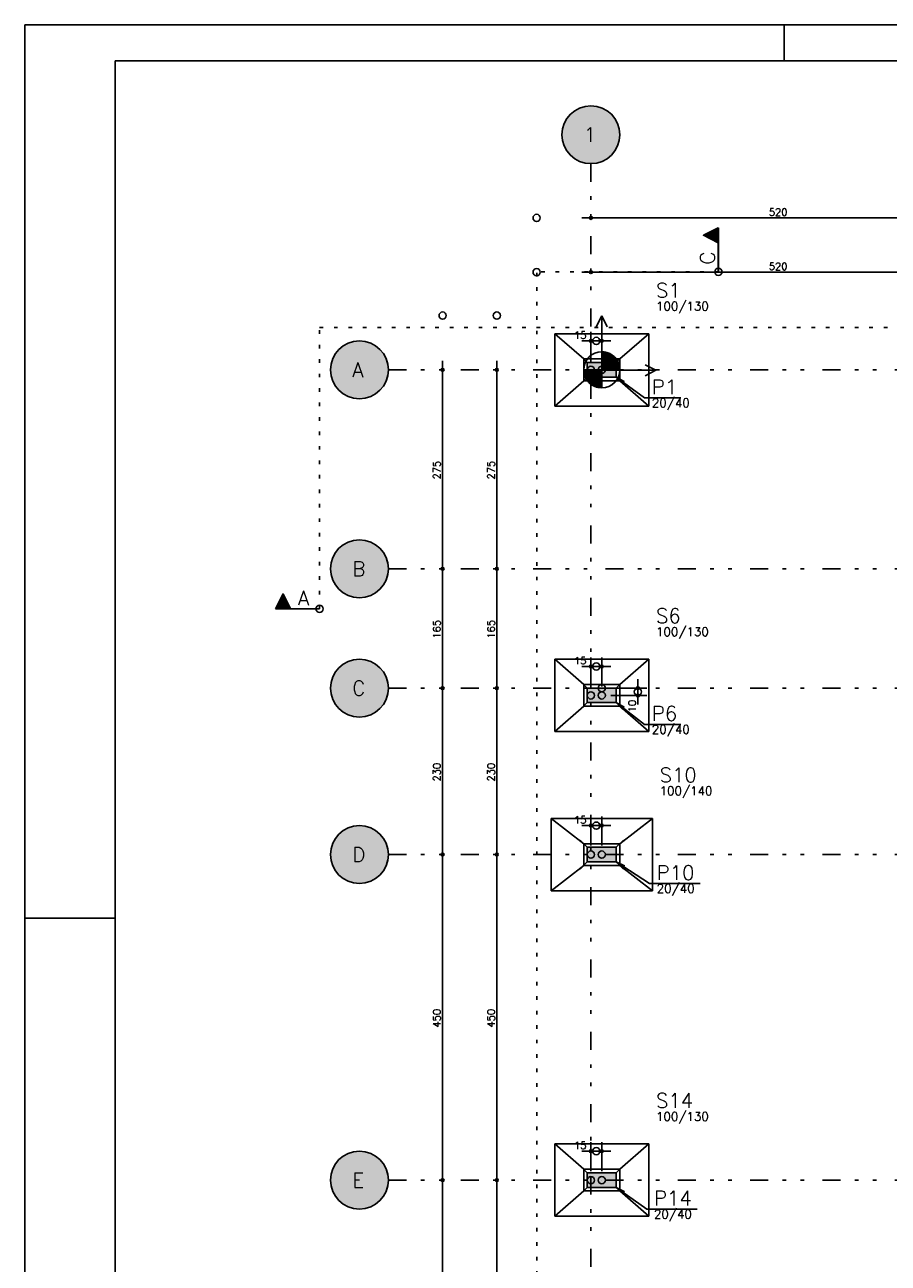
# Model space of a CAD drawing. Extents: x 0 to 119, y 0 to 84.
# Tile 3 of 11: x 0 to 24, y 50 to 84. Entities that reach past the tile are written whole.
import ezdxf

# ---------------------------------------------------------------- set-up
doc = ezdxf.new("R2010")
doc.units = 0
doc.linetypes.add('ESTILO_TQS_0002', pattern=[0.4, 0.1, -0.3])
doc.linetypes.add('ESTILO_TQS_0004', pattern=[2, 0.5, -0.4, 0.1, -0.4, 0.1, -0.5])
for name, color, linetype in [('1', 1, 'CONTINUOUS'), ('2', 2, 'CONTINUOUS'), ('3', 3, 'CONTINUOUS'), ('6', 6, 'CONTINUOUS'), ('8', 8, 'CONTINUOUS')]:
    doc.layers.add(name, color=color, linetype=linetype)
doc.styles.get("Standard").update_dxf_attribs({"font": 'ROMANS.SHX'})

msp = doc.modelspace()

# ---------------------------------------------------------------- linework, layer by layer
at = {"layer": '1', "linetype": 'CONTINUOUS'}
for p, q in [((0, 0), (0, 84.099998)), ((0, 84.099998), (118.900002, 84.099998)), ((21, 83.099998), (21, 84.099998)), ((15.40486, 78.76058), (26.30486, 78.76058)), ((15.65486, 78.76058), (15.65486, 78.76058)), ((15.40486, 77.26058), (26.30486, 77.26058)), ((15.65486, 77.26058), (15.65486, 77.26058)), ((15.95486, 76.049193), (15.80486, 75.749193)), ((15.95486, 74.549193), (15.95486, 76.049193)), ((15.95486, 76.049193), (16.10486, 75.749193)), ((16.20486, 75.36058), (15.40486, 75.36058)), ((16.20486, 75.36058), (15.40486, 75.36058)), ((15.65486, 74.81058), (15.65486, 75.61058)), ((15.65486, 74.81058), (15.65486, 75.61058)), ((15.95486, 74.81058), (15.95486, 75.61058)), ((15.95486, 74.81058), (15.95486, 75.61058)), ((15.95486, 75.06058), (15.95486, 74.06058)), ((15.95486, 75.036286), (16.108825, 75.036286)), ((15.95486, 75.004572), (16.184799, 75.004572)), ((11.55486, 74.81058), (11.55486, 68.81058)), ((13.05486, 74.81058), (13.05486, 68.81058)), ((15.55486, 74.76058), (15.35486, 74.96058)), ((15.95486, 74.972858), (16.23775, 74.972858)), ((15.95486, 74.941144), (16.279161, 74.941144)), ((15.95486, 74.909432), (16.313054, 74.909432)), ((15.95486, 74.877718), (16.341415, 74.877718)), ((15.95486, 74.846004), (16.365388, 74.846004)), ((15.95486, 74.81429), (16.385709, 74.81429)), ((15.95486, 74.782576), (16.402875, 74.782576)), ((15.95486, 74.750862), (16.417238, 74.750862)), ((15.95486, 74.719148), (16.42905, 74.719148)), ((15.95486, 74.687436), (16.438501, 74.687436)), ((15.95486, 74.655722), (16.445724, 74.655722)), ((16.35486, 74.76058), (16.55486, 74.96058)), ((17.45486, 74.549193), (17.15486, 74.699193)), ((11.55486, 74.56058), (11.55486, 74.56058)), ((13.05486, 74.56058), (13.05486, 74.56058)), ((15.55486, 74.36058), (15.35486, 74.16058)), ((15.954858, 74.528868), (15.454858, 74.528868)), ((15.45486, 74.56058), (16.45486, 74.56058)), ((15.954858, 74.497154), (15.458898, 74.497154)), ((15.954858, 74.46544), (15.463992, 74.46544)), ((15.954858, 74.433726), (15.471217, 74.433726)), ((15.954858, 74.402014), (15.480668, 74.402014)), ((15.954858, 74.370298), (15.492481, 74.370298)), ((15.954858, 74.338586), (15.506843, 74.338586)), ((15.954858, 74.306872), (15.524009, 74.306872)), ((15.65486, 74.56058), (15.65486, 74.56058)), ((15.65486, 74.56058), (15.65486, 74.56058)), ((15.95486, 74.624008), (16.45082, 74.624008)), ((15.95486, 74.592294), (16.45486, 74.592294)), ((15.95486, 74.56058), (15.95486, 74.56058)), ((15.95486, 74.56058), (15.95486, 74.56058)), ((15.95486, 74.56058), (15.95486, 74.56058)), ((15.95486, 74.56058), (15.95486, 74.56058)), ((15.95486, 74.549193), (17.45486, 74.549193)), ((16.35486, 74.36058), (16.55486, 74.16058)), ((17.45486, 74.549193), (17.15486, 74.399193)), ((15.954858, 74.275158), (15.54433, 74.275158)), ((15.954858, 74.243444), (15.568305, 74.243444)), ((15.954858, 74.211732), (15.596664, 74.211732)), ((15.954858, 74.180016), (15.630557, 74.180016)), ((15.954858, 74.148304), (15.671968, 74.148304)), ((15.954858, 74.11659), (15.72492, 74.11659)), ((15.954858, 74.084876), (15.800895, 74.084876)), ((11.55486, 69.31058), (11.55486, 65.51058)), ((13.05486, 69.31058), (13.05486, 65.51058)), ((11.55486, 69.06058), (11.55486, 69.06058)), ((11.55486, 69.06058), (11.55486, 69.06058)), ((13.05486, 69.06058), (13.05486, 69.06058)), ((13.05486, 69.06058), (13.05486, 69.06058)), ((15.65486, 65.81058), (15.65486, 66.61058)), ((15.65486, 65.81058), (15.65486, 66.61058)), ((15.95486, 65.81058), (15.95486, 66.61058)), ((15.95486, 65.81058), (15.95486, 66.61058)), ((16.20486, 66.36058), (15.40486, 66.36058)), ((16.20486, 66.36058), (15.40486, 66.36058)), ((11.55486, 66.01058), (11.55486, 60.91058)), ((11.55486, 65.76058), (11.55486, 65.76058)), ((11.55486, 65.76058), (11.55486, 65.76058)), ((13.05486, 66.01058), (13.05486, 60.91058)), ((13.05486, 65.76058), (13.05486, 65.76058)), ((13.05486, 65.76058), (13.05486, 65.76058)), ((15.55486, 65.76058), (15.35486, 65.96058)), ((15.95486, 65.76058), (15.95486, 65.76058)), ((15.95486, 65.76058), (15.95486, 65.76058)), ((16.20486, 65.76058), (17.20486, 65.76058)), ((16.20486, 65.76058), (17.20486, 65.76058)), ((16.35486, 65.76058), (16.55486, 65.96058)), ((16.95486, 65.31058), (16.95486, 66.01058)), ((16.95486, 65.31058), (16.95486, 66.01058)), ((15.65486, 65.56058), (15.65486, 65.56058)), ((15.65486, 65.56058), (15.65486, 65.56058)), ((15.95486, 65.56058), (15.95486, 65.56058)), ((15.95486, 65.56058), (15.95486, 65.56058)), ((15.95486, 65.56058), (15.95486, 65.56058)), ((15.95486, 65.56058), (15.95486, 65.56058)), ((15.95486, 65.56058), (15.95486, 65.56058)), ((15.95486, 65.56058), (15.95486, 65.56058)), ((16.20486, 65.56058), (17.20486, 65.56058)), ((16.20486, 65.56058), (17.20486, 65.56058)), ((15.55486, 65.36058), (15.35486, 65.16058)), ((16.35486, 65.36058), (16.55486, 65.16058)), ((15.65486, 61.41058), (15.65486, 62.21058)), ((15.65486, 61.41058), (15.65486, 62.21058)), ((15.95486, 61.41058), (15.95486, 62.21058)), ((15.95486, 61.41058), (15.95486, 62.21058)), ((16.20486, 61.96058), (15.40486, 61.96058)), ((16.20486, 61.96058), (15.40486, 61.96058)), ((11.55486, 61.41058), (11.55486, 51.91058)), ((13.05486, 61.41058), (13.05486, 51.91058)), ((15.55486, 61.36058), (15.35486, 61.56058)), ((16.35486, 61.36058), (16.55486, 61.56058)), ((11.55486, 61.16058), (11.55486, 61.16058)), ((11.55486, 61.16058), (11.55486, 61.16058)), ((13.05486, 61.16058), (13.05486, 61.16058)), ((13.05486, 61.16058), (13.05486, 61.16058)), ((15.55486, 60.96058), (15.35486, 60.76058)), ((15.65486, 61.16058), (15.65486, 61.16058)), ((15.65486, 61.16058), (15.65486, 61.16058)), ((15.95486, 61.16058), (15.95486, 61.16058)), ((15.95486, 61.16058), (15.95486, 61.16058)), ((15.95486, 61.16058), (15.95486, 61.16058)), ((15.95486, 61.16058), (15.95486, 61.16058)), ((16.35486, 60.96058), (16.55486, 60.76058)), ((0, 59.400002), (2.5, 59.400002)), ((15.65486, 52.41058), (15.65486, 53.21058)), ((15.65486, 52.41058), (15.65486, 53.21058)), ((15.95486, 52.41058), (15.95486, 53.21058)), ((15.95486, 52.41058), (15.95486, 53.21058)), ((16.20486, 52.96058), (15.40486, 52.96058)), ((16.20486, 52.96058), (15.40486, 52.96058)), ((11.55486, 52.41058), (11.55486, 45.61058)), ((13.05486, 52.41058), (13.05486, 45.61058)), ((15.55486, 52.36058), (15.35486, 52.56058)), ((16.35486, 52.36058), (16.55486, 52.56058)), ((11.55486, 52.16058), (11.55486, 52.16058)), ((11.55486, 52.16058), (11.55486, 52.16058)), ((13.05486, 52.16058), (13.05486, 52.16058)), ((13.05486, 52.16058), (13.05486, 52.16058)), ((15.65486, 52.16058), (15.65486, 52.16058)), ((15.65486, 52.16058), (15.65486, 52.16058)), ((15.95486, 52.16058), (15.95486, 52.16058)), ((15.95486, 52.16058), (15.95486, 52.16058)), ((15.95486, 52.16058), (15.95486, 52.16058)), ((15.95486, 52.16058), (15.95486, 52.16058)), ((15.55486, 51.96058), (15.35486, 51.76058)), ((16.35486, 51.96058), (16.55486, 51.76058))]:
    msp.add_line(p, q, dxfattribs=at)
at = {"layer": '1', "linetype": 'ESTILO_TQS_0004'}
for p, q in [((15.65486, 80.26058), (15.65486, 5.26058)), ((10.05486, 74.56058), (82.61486, 74.56058)), ((10.05486, 69.06058), (82.61486, 69.06058)), ((10.05486, 65.76058), (82.61486, 65.76058)), ((10.05486, 61.16058), (82.61486, 61.16058)), ((10.05486, 52.16058), (82.61486, 52.16058))]:
    msp.add_line(p, q, dxfattribs=at)
at = {"layer": '1', "linetype": 'CONTINUOUS'}
for points in [[(17.25486, 75.56058), (14.65486, 75.56058)], [(14.65486, 75.56058), (14.65486, 73.56058)], [(15.45486, 74.86058), (14.65486, 75.56058)], [(16.45486, 74.86058), (17.25486, 75.56058)], [(17.25486, 73.56058), (17.25486, 75.56058)], [(15.95486, 75.06058), (15.95486, 74.56058), (16.45486, 74.56058), (16.454713, 74.572722), (16.45269, 74.607109), (16.448313, 74.641231), (16.442088, 74.672871), (16.433626, 74.704744), (16.424318, 74.732652), (16.408758, 74.770287), (16.39612, 74.795717), (16.377086, 74.828396), (16.358877, 74.855148), (16.346359, 74.871592), (16.332515, 74.888264), (16.318366, 74.903893), (16.306512, 74.916025), (16.286042, 74.935171), (16.270949, 74.947992), (16.24709, 74.966291), (16.230267, 74.977894), (16.209989, 74.990591), (16.191662, 75.000949), (16.175979, 75.009029), (16.146431, 75.022425), (16.118643, 75.032994), (16.080878, 75.044439), (16.040043, 75.05327), (16.013095, 75.057177), (15.974132, 75.060208), (15.95486, 75.06058)], [(16.45486, 74.26058), (16.45486, 74.86058), (15.45486, 74.86058), (15.45486, 74.26058), (16.45486, 74.26058)], [(18.139586, 73.786738), (17.139586, 73.786738), (16.35486, 74.36058), (16.574195, 74.240613), (16.35486, 74.36058), (16.535672, 74.187933)], [(15.45486, 74.26058), (14.65486, 73.56058)], [(16.45486, 74.26058), (17.25486, 73.56058)], [(14.65486, 73.56058), (17.25486, 73.56058)], [(14.65486, 66.56058), (14.65486, 64.56058)], [(17.25486, 66.56058), (14.65486, 66.56058)], [(15.45486, 65.86058), (14.65486, 66.56058)], [(16.45486, 65.86058), (17.25486, 66.56058)], [(17.25486, 64.56058), (17.25486, 66.56058)], [(15.45486, 65.86058), (15.45486, 65.26058), (16.45486, 65.26058), (16.45486, 65.86058), (15.45486, 65.86058)], [(15.45486, 65.26058), (14.65486, 64.56058)], [(18.139586, 64.76058), (17.139586, 64.76058), (16.35486, 65.36058), (16.571581, 65.235953), (16.35486, 65.36058), (16.531941, 65.184108)], [(16.45486, 65.26058), (17.25486, 64.56058)], [(14.65486, 64.56058), (17.25486, 64.56058)], [(14.55486, 62.16058), (14.55486, 60.16058)], [(17.35486, 62.16058), (14.55486, 62.16058)], [(15.45486, 61.46058), (14.55486, 62.16058)], [(16.45486, 61.46058), (17.35486, 62.16058)], [(17.35486, 60.16058), (17.35486, 62.16058)], [(15.45486, 61.46058), (15.45486, 60.86058), (16.45486, 60.86058), (16.45486, 61.46058), (15.45486, 61.46058)], [(18.673994, 60.36058), (17.273994, 60.36058), (16.35486, 60.96058), (16.58025, 60.852417), (16.35486, 60.96058), (16.544575, 60.797767)], [(15.45486, 60.86058), (14.55486, 60.16058)], [(16.45486, 60.86058), (17.35486, 60.16058)], [(14.55486, 60.16058), (17.35486, 60.16058)], [(14.65486, 53.16058), (14.65486, 51.16058)], [(17.25486, 53.16058), (14.65486, 53.16058)], [(15.45486, 52.46058), (14.65486, 53.16058)], [(16.45486, 52.46058), (17.25486, 53.16058)], [(17.25486, 51.16058), (17.25486, 53.16058)], [(15.45486, 52.46058), (15.45486, 51.86058), (16.45486, 51.86058), (16.45486, 52.46058), (15.45486, 52.46058)], [(15.45486, 51.86058), (14.65486, 51.16058)], [(18.5974, 51.36058), (17.1974, 51.36058), (16.35486, 51.96058), (16.575687, 51.843382), (16.35486, 51.96058), (16.53783, 51.790221)], [(16.45486, 51.86058), (17.25486, 51.16058)], [(14.65486, 51.16058), (17.25486, 51.16058)]]:
    msp.add_lwpolyline(points, dxfattribs=at)
for centre, radius in [((14.15486, 78.76058), 0.1), ((15.65486, 78.76058), 0.04), ((15.65486, 78.76058), 0.02), ((14.15486, 77.26058), 0.1), ((15.65486, 77.26058), 0.04), ((15.65486, 77.26058), 0.02), ((19.179167, 77.271353), 0.1), ((11.55486, 76.06058), 0.1), ((13.05486, 76.06058), 0.1), ((15.65486, 75.36058), 0.04), ((15.65486, 75.36058), 0.04), ((15.65486, 75.36058), 0.02), ((15.65486, 75.36058), 0.02), ((15.80486, 75.36058), 0.1), ((15.80486, 75.36058), 0.1), ((15.95486, 75.36058), 0.04), ((15.95486, 75.36058), 0.04), ((15.95486, 75.36058), 0.02), ((15.95486, 75.36058), 0.02), ((15.95486, 74.56058), 0.5), ((15.65486, 74.56058), 0.1), ((15.65486, 74.56058), 0.1), ((15.95486, 74.56058), 0.1), ((15.95486, 74.56058), 0.1), ((11.55486, 74.56058), 0.04), ((11.55486, 74.56058), 0.02), ((13.05486, 74.56058), 0.04), ((13.05486, 74.56058), 0.02), ((11.55486, 69.06058), 0.04), ((11.55486, 69.06058), 0.04), ((11.55486, 69.06058), 0.02), ((11.55486, 69.06058), 0.02), ((13.05486, 69.06058), 0.04), ((13.05486, 69.06058), 0.04), ((13.05486, 69.06058), 0.02), ((13.05486, 69.06058), 0.02), ((8.152076, 67.954444), 0.1), ((15.80486, 66.36058), 0.1), ((15.80486, 66.36058), 0.1), ((15.65486, 66.36058), 0.04), ((15.65486, 66.36058), 0.04), ((15.65486, 66.36058), 0.02), ((15.65486, 66.36058), 0.02), ((15.95486, 66.36058), 0.04), ((15.95486, 66.36058), 0.04), ((15.95486, 66.36058), 0.02), ((15.95486, 66.36058), 0.02), ((11.55486, 65.76058), 0.04), ((11.55486, 65.76058), 0.04), ((11.55486, 65.76058), 0.02), ((11.55486, 65.76058), 0.02), ((13.05486, 65.76058), 0.04), ((13.05486, 65.76058), 0.04), ((13.05486, 65.76058), 0.02), ((13.05486, 65.76058), 0.02), ((15.95486, 65.76058), 0.1), ((15.95486, 65.76058), 0.1), ((16.95486, 65.66058), 0.1), ((16.95486, 65.66058), 0.1), ((16.95486, 65.76058), 0.04), ((16.95486, 65.76058), 0.04), ((16.95486, 65.76058), 0.02), ((16.95486, 65.76058), 0.02), ((15.65486, 65.56058), 0.1), ((15.65486, 65.56058), 0.1), ((15.95486, 65.56058), 0.1), ((15.95486, 65.56058), 0.1), ((15.95486, 65.56058), 0.1), ((15.95486, 65.56058), 0.1), ((16.95486, 65.56058), 0.04), ((16.95486, 65.56058), 0.04), ((16.95486, 65.56058), 0.02), ((16.95486, 65.56058), 0.02), ((15.65486, 61.96058), 0.04), ((15.65486, 61.96058), 0.04), ((15.65486, 61.96058), 0.02), ((15.65486, 61.96058), 0.02), ((15.80486, 61.96058), 0.1), ((15.80486, 61.96058), 0.1), ((15.95486, 61.96058), 0.04), ((15.95486, 61.96058), 0.04), ((15.95486, 61.96058), 0.02), ((15.95486, 61.96058), 0.02), ((11.55486, 61.16058), 0.04), ((11.55486, 61.16058), 0.04), ((11.55486, 61.16058), 0.02), ((11.55486, 61.16058), 0.02), ((13.05486, 61.16058), 0.04), ((13.05486, 61.16058), 0.04), ((13.05486, 61.16058), 0.02), ((13.05486, 61.16058), 0.02), ((15.65486, 61.16058), 0.1), ((15.65486, 61.16058), 0.1), ((15.95486, 61.16058), 0.1), ((15.95486, 61.16058), 0.1), ((15.65486, 52.96058), 0.04), ((15.65486, 52.96058), 0.04), ((15.65486, 52.96058), 0.02), ((15.65486, 52.96058), 0.02), ((15.80486, 52.96058), 0.1), ((15.80486, 52.96058), 0.1), ((15.95486, 52.96058), 0.04), ((15.95486, 52.96058), 0.04), ((15.95486, 52.96058), 0.02), ((15.95486, 52.96058), 0.02), ((11.55486, 52.16058), 0.04), ((11.55486, 52.16058), 0.04), ((11.55486, 52.16058), 0.02), ((11.55486, 52.16058), 0.02), ((13.05486, 52.16058), 0.04), ((13.05486, 52.16058), 0.04), ((13.05486, 52.16058), 0.02), ((13.05486, 52.16058), 0.02), ((15.65486, 52.16058), 0.1), ((15.65486, 52.16058), 0.1), ((15.95486, 52.16058), 0.1), ((15.95486, 52.16058), 0.1)]:
    msp.add_circle(centre, radius, dxfattribs=at)
for points in [[(16.45486, 81.06058), (15.492095, 81.843847), (15.386956, 81.814389)], [(16.45486, 81.06058), (15.600266, 81.858715), (15.492095, 81.843847)], [(16.45486, 81.06058), (15.709454, 81.858715), (15.600266, 81.858715)], [(16.45486, 81.06058), (15.817625, 81.843847), (15.709454, 81.858715)], [(16.45486, 81.06058), (15.922764, 81.814389), (15.817625, 81.843847)], [(16.45486, 81.06058), (15.034291, 81.56545), (14.971324, 81.476247)], [(16.45486, 81.06058), (15.108817, 81.645249), (15.034291, 81.56545)], [(16.45486, 81.06058), (15.193516, 81.714156), (15.108817, 81.645249)], [(16.45486, 81.06058), (15.286808, 81.770888), (15.193516, 81.714156)], [(16.45486, 81.06058), (15.386956, 81.814389), (15.286808, 81.770888)], [(16.45486, 81.06058), (16.022912, 81.770888), (15.922764, 81.814389)], [(16.45486, 81.06058), (16.116204, 81.714156), (16.022912, 81.770888)], [(16.45486, 81.06058), (16.200903, 81.645249), (16.116204, 81.714156)], [(16.45486, 81.06058), (16.275429, 81.56545), (16.200903, 81.645249)], [(16.45486, 81.06058), (16.338396, 81.476247), (16.275429, 81.56545)], [(16.45486, 81.06058), (14.862311, 81.169513), (14.85486, 81.06058)], [(16.45486, 81.06058), (14.884526, 81.276417), (14.862311, 81.169513)], [(16.45486, 81.06058), (14.921091, 81.379301), (14.884526, 81.276417)], [(16.45486, 81.06058), (14.971324, 81.476247), (14.921091, 81.379301)], [(16.45486, 81.06058), (16.388629, 81.379301), (16.338396, 81.476247)], [(16.45486, 81.06058), (16.425194, 81.276417), (16.388629, 81.379301)], [(16.45486, 81.06058), (16.447409, 81.169513), (16.425194, 81.276417)], [(16.45486, 81.06058), (14.85486, 81.06058), (14.862311, 80.951647)], [(16.45486, 81.06058), (14.862311, 80.951647), (14.884526, 80.844743)], [(16.45486, 81.06058), (14.884526, 80.844743), (14.921091, 80.741859)], [(16.45486, 81.06058), (14.921091, 80.741859), (14.971324, 80.644913)], [(16.45486, 81.06058), (14.971324, 80.644913), (15.034291, 80.55571)], [(16.45486, 81.06058), (15.034291, 80.55571), (15.108817, 80.475911)], [(16.45486, 81.06058), (15.108817, 80.475911), (15.193516, 80.407004)], [(16.45486, 81.06058), (15.193516, 80.407004), (15.286808, 80.350272)], [(16.45486, 81.06058), (15.286808, 80.350272), (15.386956, 80.306771)], [(16.45486, 81.06058), (15.386956, 80.306771), (15.492095, 80.277313)], [(16.45486, 81.06058), (15.492095, 80.277313), (15.600266, 80.262445)], [(16.45486, 81.06058), (15.600266, 80.262445), (15.709454, 80.262445)], [(16.45486, 81.06058), (15.709454, 80.262445), (15.817625, 80.277313)], [(16.45486, 81.06058), (15.817625, 80.277313), (15.922764, 80.306771)], [(16.45486, 81.06058), (15.922764, 80.306771), (16.022912, 80.350272)], [(16.45486, 81.06058), (16.022912, 80.350272), (16.116204, 80.407004)], [(16.45486, 81.06058), (16.116204, 80.407004), (16.200903, 80.475911)], [(16.45486, 81.06058), (16.200903, 80.475911), (16.275429, 80.55571)], [(16.45486, 81.06058), (16.275429, 80.55571), (16.338396, 80.644913)], [(16.45486, 81.06058), (16.338396, 80.644913), (16.388629, 80.741859)], [(16.45486, 81.06058), (16.388629, 80.741859), (16.425194, 80.844743)], [(16.45486, 81.06058), (16.425194, 80.844743), (16.447409, 80.951647)], [(16.45486, 81.06058), (16.447409, 80.951647), (16.45486, 81.06058)], [(10.05486, 74.56058), (9.092095, 75.343847), (8.986956, 75.314389)], [(10.05486, 74.56058), (9.200266, 75.358715), (9.092095, 75.343847)], [(10.05486, 74.56058), (9.309454, 75.358715), (9.200266, 75.358715)], [(10.05486, 74.56058), (9.417625, 75.343847), (9.309454, 75.358715)], [(10.05486, 74.56058), (9.522764, 75.314389), (9.417625, 75.343847)], [(10.05486, 74.56058), (8.634291, 75.06545), (8.571324, 74.976247)], [(10.05486, 74.56058), (8.708817, 75.145249), (8.634291, 75.06545)], [(10.05486, 74.56058), (8.793516, 75.214156), (8.708817, 75.145249)], [(10.05486, 74.56058), (8.886808, 75.270888), (8.793516, 75.214156)], [(10.05486, 74.56058), (8.986956, 75.314389), (8.886808, 75.270888)], [(10.05486, 74.56058), (9.622912, 75.270888), (9.522764, 75.314389)], [(10.05486, 74.56058), (9.716204, 75.214156), (9.622912, 75.270888)], [(10.05486, 74.56058), (9.800903, 75.145249), (9.716204, 75.214156)], [(10.05486, 74.56058), (9.875429, 75.06545), (9.800903, 75.145249)], [(10.05486, 74.56058), (9.938396, 74.976247), (9.875429, 75.06545)], [(10.05486, 74.56058), (8.462311, 74.669513), (8.45486, 74.56058)], [(10.05486, 74.56058), (8.484526, 74.776417), (8.462311, 74.669513)], [(10.05486, 74.56058), (8.521091, 74.879301), (8.484526, 74.776417)], [(10.05486, 74.56058), (8.571324, 74.976247), (8.521091, 74.879301)], [(10.05486, 74.56058), (9.988629, 74.879301), (9.938396, 74.976247)], [(10.05486, 74.56058), (10.025194, 74.776417), (9.988629, 74.879301)], [(10.05486, 74.56058), (10.047409, 74.669513), (10.025194, 74.776417)], [(16.35486, 74.36058), (16.35486, 74.76058), (15.55486, 74.76058)], [(16.35486, 74.36058), (15.55486, 74.76058), (15.55486, 74.36058)], [(10.05486, 74.56058), (8.45486, 74.56058), (8.462311, 74.451647)], [(10.05486, 74.56058), (8.462311, 74.451647), (8.484526, 74.344743)], [(10.05486, 74.56058), (8.484526, 74.344743), (8.521091, 74.241859)], [(10.05486, 74.56058), (8.521091, 74.241859), (8.571324, 74.144913)], [(10.05486, 74.56058), (8.571324, 74.144913), (8.634291, 74.05571)], [(10.05486, 74.56058), (8.634291, 74.05571), (8.708817, 73.975911)], [(10.05486, 74.56058), (8.708817, 73.975911), (8.793516, 73.907004)], [(10.05486, 74.56058), (8.793516, 73.907004), (8.886808, 73.850272)], [(10.05486, 74.56058), (8.886808, 73.850272), (8.986956, 73.806771)], [(10.05486, 74.56058), (8.986956, 73.806771), (9.092095, 73.777313)], [(10.05486, 74.56058), (9.092095, 73.777313), (9.200266, 73.762445)], [(10.05486, 74.56058), (9.200266, 73.762445), (9.309454, 73.762445)], [(10.05486, 74.56058), (9.309454, 73.762445), (9.417625, 73.777313)], [(10.05486, 74.56058), (9.417625, 73.777313), (9.522764, 73.806771)], [(10.05486, 74.56058), (9.522764, 73.806771), (9.622912, 73.850272)], [(10.05486, 74.56058), (9.622912, 73.850272), (9.716204, 73.907004)], [(10.05486, 74.56058), (9.716204, 73.907004), (9.800903, 73.975911)], [(10.05486, 74.56058), (9.800903, 73.975911), (9.875429, 74.05571)], [(10.05486, 74.56058), (9.875429, 74.05571), (9.938396, 74.144913)], [(10.05486, 74.56058), (9.938396, 74.144913), (9.988629, 74.241859)], [(10.05486, 74.56058), (9.988629, 74.241859), (10.025194, 74.344743)], [(10.05486, 74.56058), (10.025194, 74.344743), (10.047409, 74.451647)], [(10.05486, 74.56058), (10.047409, 74.451647), (10.05486, 74.56058)], [(16.35486, 74.36058), (15.55486, 74.36058), (16.35486, 74.36058)], [(10.05486, 69.06058), (9.092095, 69.843847), (8.986956, 69.814389)], [(10.05486, 69.06058), (9.200266, 69.858715), (9.092095, 69.843847)], [(10.05486, 69.06058), (9.309454, 69.858715), (9.200266, 69.858715)], [(10.05486, 69.06058), (9.417625, 69.843847), (9.309454, 69.858715)], [(10.05486, 69.06058), (9.522764, 69.814389), (9.417625, 69.843847)], [(10.05486, 69.06058), (8.634291, 69.56545), (8.571324, 69.476247)], [(10.05486, 69.06058), (8.708817, 69.645249), (8.634291, 69.56545)], [(10.05486, 69.06058), (8.793516, 69.714156), (8.708817, 69.645249)], [(10.05486, 69.06058), (8.886808, 69.770888), (8.793516, 69.714156)], [(10.05486, 69.06058), (8.986956, 69.814389), (8.886808, 69.770888)], [(10.05486, 69.06058), (9.622912, 69.770888), (9.522764, 69.814389)], [(10.05486, 69.06058), (9.716204, 69.714156), (9.622912, 69.770888)], [(10.05486, 69.06058), (9.800903, 69.645249), (9.716204, 69.714156)], [(10.05486, 69.06058), (9.875429, 69.56545), (9.800903, 69.645249)], [(10.05486, 69.06058), (9.938396, 69.476247), (9.875429, 69.56545)], [(10.05486, 69.06058), (8.462311, 69.169513), (8.45486, 69.06058)], [(10.05486, 69.06058), (8.484526, 69.276417), (8.462311, 69.169513)], [(10.05486, 69.06058), (8.521091, 69.379301), (8.484526, 69.276417)], [(10.05486, 69.06058), (8.571324, 69.476247), (8.521091, 69.379301)], [(10.05486, 69.06058), (9.988629, 69.379301), (9.938396, 69.476247)], [(10.05486, 69.06058), (10.025194, 69.276417), (9.988629, 69.379301)], [(10.05486, 69.06058), (10.047409, 69.169513), (10.025194, 69.276417)], [(10.05486, 69.06058), (8.45486, 69.06058), (8.462311, 68.951647)], [(10.05486, 69.06058), (8.462311, 68.951647), (8.484526, 68.844743)], [(10.05486, 69.06058), (8.484526, 68.844743), (8.521091, 68.741859)], [(10.05486, 69.06058), (8.521091, 68.741859), (8.571324, 68.644913)], [(10.05486, 69.06058), (8.571324, 68.644913), (8.634291, 68.55571)], [(10.05486, 69.06058), (8.634291, 68.55571), (8.708817, 68.475911)], [(10.05486, 69.06058), (8.708817, 68.475911), (8.793516, 68.407004)], [(10.05486, 69.06058), (8.793516, 68.407004), (8.886808, 68.350272)], [(10.05486, 69.06058), (8.886808, 68.350272), (8.986956, 68.306771)], [(10.05486, 69.06058), (8.986956, 68.306771), (9.092095, 68.277313)], [(10.05486, 69.06058), (9.092095, 68.277313), (9.200266, 68.262445)], [(10.05486, 69.06058), (9.200266, 68.262445), (9.309454, 68.262445)], [(10.05486, 69.06058), (9.309454, 68.262445), (9.417625, 68.277313)], [(10.05486, 69.06058), (9.417625, 68.277313), (9.522764, 68.306771)], [(10.05486, 69.06058), (9.522764, 68.306771), (9.622912, 68.350272)], [(10.05486, 69.06058), (9.622912, 68.350272), (9.716204, 68.407004)], [(10.05486, 69.06058), (9.716204, 68.407004), (9.800903, 68.475911)], [(10.05486, 69.06058), (9.800903, 68.475911), (9.875429, 68.55571)], [(10.05486, 69.06058), (9.875429, 68.55571), (9.938396, 68.644913)], [(10.05486, 69.06058), (9.938396, 68.644913), (9.988629, 68.741859)], [(10.05486, 69.06058), (9.988629, 68.741859), (10.025194, 68.844743)], [(10.05486, 69.06058), (10.025194, 68.844743), (10.047409, 68.951647)], [(10.05486, 69.06058), (10.047409, 68.951647), (10.05486, 69.06058)], [(10.05486, 65.76058), (8.886808, 66.470888), (8.793516, 66.414156)], [(10.05486, 65.76058), (8.986956, 66.514389), (8.886808, 66.470888)], [(10.05486, 65.76058), (9.092095, 66.543847), (8.986956, 66.514389)], [(10.05486, 65.76058), (9.200266, 66.558715), (9.092095, 66.543847)], [(10.05486, 65.76058), (9.309454, 66.558715), (9.200266, 66.558715)], [(10.05486, 65.76058), (9.417625, 66.543847), (9.309454, 66.558715)], [(10.05486, 65.76058), (9.522764, 66.514389), (9.417625, 66.543847)], [(10.05486, 65.76058), (9.622912, 66.470888), (9.522764, 66.514389)], [(10.05486, 65.76058), (9.716204, 66.414156), (9.622912, 66.470888)], [(10.05486, 65.76058), (8.521091, 66.079301), (8.484526, 65.976417)], [(10.05486, 65.76058), (8.571324, 66.176247), (8.521091, 66.079301)], [(10.05486, 65.76058), (8.634291, 66.26545), (8.571324, 66.176247)], [(10.05486, 65.76058), (8.708817, 66.345249), (8.634291, 66.26545)], [(10.05486, 65.76058), (8.793516, 66.414156), (8.708817, 66.345249)], [(10.05486, 65.76058), (9.800903, 66.345249), (9.716204, 66.414156)], [(10.05486, 65.76058), (9.875429, 66.26545), (9.800903, 66.345249)], [(10.05486, 65.76058), (9.938396, 66.176247), (9.875429, 66.26545)], [(10.05486, 65.76058), (9.988629, 66.079301), (9.938396, 66.176247)], [(10.05486, 65.76058), (10.025194, 65.976417), (9.988629, 66.079301)], [(10.05486, 65.76058), (8.462311, 65.869513), (8.45486, 65.76058)], [(10.05486, 65.76058), (8.45486, 65.76058), (8.462311, 65.651647)], [(10.05486, 65.76058), (8.484526, 65.976417), (8.462311, 65.869513)], [(10.05486, 65.76058), (8.462311, 65.651647), (8.484526, 65.544743)], [(10.05486, 65.76058), (8.484526, 65.544743), (8.521091, 65.441859)], [(10.05486, 65.76058), (8.521091, 65.441859), (8.571324, 65.344913)], [(10.05486, 65.76058), (8.571324, 65.344913), (8.634291, 65.25571)], [(10.05486, 65.76058), (8.634291, 65.25571), (8.708817, 65.175911)], [(10.05486, 65.76058), (8.708817, 65.175911), (8.793516, 65.107004)], [(10.05486, 65.76058), (8.793516, 65.107004), (8.886808, 65.050272)], [(10.05486, 65.76058), (8.886808, 65.050272), (8.986956, 65.006771)], [(10.05486, 65.76058), (8.986956, 65.006771), (9.092095, 64.977313)], [(10.05486, 65.76058), (9.092095, 64.977313), (9.200266, 64.962445)], [(10.05486, 65.76058), (9.200266, 64.962445), (9.309454, 64.962445)], [(10.05486, 65.76058), (9.309454, 64.962445), (9.417625, 64.977313)], [(10.05486, 65.76058), (9.417625, 64.977313), (9.522764, 65.006771)], [(10.05486, 65.76058), (9.522764, 65.006771), (9.622912, 65.050272)], [(10.05486, 65.76058), (9.622912, 65.050272), (9.716204, 65.107004)], [(10.05486, 65.76058), (9.716204, 65.107004), (9.800903, 65.175911)], [(10.05486, 65.76058), (9.800903, 65.175911), (9.875429, 65.25571)], [(10.05486, 65.76058), (9.875429, 65.25571), (9.938396, 65.344913)], [(10.05486, 65.76058), (9.938396, 65.344913), (9.988629, 65.441859)], [(10.05486, 65.76058), (9.988629, 65.441859), (10.025194, 65.544743)], [(10.05486, 65.76058), (10.047409, 65.869513), (10.025194, 65.976417)], [(10.05486, 65.76058), (10.025194, 65.544743), (10.047409, 65.651647)], [(10.05486, 65.76058), (10.047409, 65.651647), (10.05486, 65.76058)], [(15.55486, 65.76058), (15.55486, 65.36058), (16.35486, 65.36058)], [(15.55486, 65.76058), (16.35486, 65.36058), (16.35486, 65.76058)], [(15.55486, 65.76058), (16.35486, 65.76058), (15.55486, 65.76058)], [(10.05486, 61.16058), (8.634291, 61.66545), (8.571324, 61.576247)], [(10.05486, 61.16058), (8.708817, 61.745249), (8.634291, 61.66545)], [(10.05486, 61.16058), (8.793516, 61.814156), (8.708817, 61.745249)], [(10.05486, 61.16058), (8.886808, 61.870888), (8.793516, 61.814156)], [(10.05486, 61.16058), (8.986956, 61.914389), (8.886808, 61.870888)], [(10.05486, 61.16058), (9.092095, 61.943847), (8.986956, 61.914389)], [(10.05486, 61.16058), (9.200266, 61.958715), (9.092095, 61.943847)], [(10.05486, 61.16058), (9.309454, 61.958715), (9.200266, 61.958715)], [(10.05486, 61.16058), (9.417625, 61.943847), (9.309454, 61.958715)], [(10.05486, 61.16058), (9.522764, 61.914389), (9.417625, 61.943847)], [(10.05486, 61.16058), (9.622912, 61.870888), (9.522764, 61.914389)], [(10.05486, 61.16058), (9.716204, 61.814156), (9.622912, 61.870888)], [(10.05486, 61.16058), (9.800903, 61.745249), (9.716204, 61.814156)], [(10.05486, 61.16058), (9.875429, 61.66545), (9.800903, 61.745249)], [(10.05486, 61.16058), (9.938396, 61.576247), (9.875429, 61.66545)], [(10.05486, 61.16058), (8.484526, 61.376417), (8.462311, 61.269513)], [(10.05486, 61.16058), (8.521091, 61.479301), (8.484526, 61.376417)], [(10.05486, 61.16058), (8.571324, 61.576247), (8.521091, 61.479301)], [(10.05486, 61.16058), (9.988629, 61.479301), (9.938396, 61.576247)], [(10.05486, 61.16058), (10.025194, 61.376417), (9.988629, 61.479301)], [(10.05486, 61.16058), (10.047409, 61.269513), (10.025194, 61.376417)], [(15.55486, 61.36058), (15.55486, 60.96058), (16.35486, 60.96058)], [(15.55486, 61.36058), (16.35486, 60.96058), (16.35486, 61.36058)], [(15.55486, 61.36058), (16.35486, 61.36058), (15.55486, 61.36058)], [(10.05486, 61.16058), (8.462311, 61.269513), (8.45486, 61.16058)], [(10.05486, 61.16058), (8.45486, 61.16058), (8.462311, 61.051647)], [(10.05486, 61.16058), (8.462311, 61.051647), (8.484526, 60.944743)], [(10.05486, 61.16058), (8.484526, 60.944743), (8.521091, 60.841859)], [(10.05486, 61.16058), (8.521091, 60.841859), (8.571324, 60.744913)], [(10.05486, 61.16058), (8.571324, 60.744913), (8.634291, 60.65571)], [(10.05486, 61.16058), (8.634291, 60.65571), (8.708817, 60.575911)], [(10.05486, 61.16058), (8.708817, 60.575911), (8.793516, 60.507004)], [(10.05486, 61.16058), (8.793516, 60.507004), (8.886808, 60.450272)], [(10.05486, 61.16058), (8.886808, 60.450272), (8.986956, 60.406771)], [(10.05486, 61.16058), (8.986956, 60.406771), (9.092095, 60.377313)], [(10.05486, 61.16058), (9.092095, 60.377313), (9.200266, 60.362445)], [(10.05486, 61.16058), (9.200266, 60.362445), (9.309454, 60.362445)], [(10.05486, 61.16058), (9.309454, 60.362445), (9.417625, 60.377313)], [(10.05486, 61.16058), (9.417625, 60.377313), (9.522764, 60.406771)], [(10.05486, 61.16058), (9.522764, 60.406771), (9.622912, 60.450272)], [(10.05486, 61.16058), (9.622912, 60.450272), (9.716204, 60.507004)], [(10.05486, 61.16058), (9.716204, 60.507004), (9.800903, 60.575911)], [(10.05486, 61.16058), (9.800903, 60.575911), (9.875429, 60.65571)], [(10.05486, 61.16058), (9.875429, 60.65571), (9.938396, 60.744913)], [(10.05486, 61.16058), (9.938396, 60.744913), (9.988629, 60.841859)], [(10.05486, 61.16058), (9.988629, 60.841859), (10.025194, 60.944743)], [(10.05486, 61.16058), (10.025194, 60.944743), (10.047409, 61.051647)], [(10.05486, 61.16058), (10.047409, 61.051647), (10.05486, 61.16058)], [(10.05486, 52.16058), (8.708817, 52.745249), (8.634291, 52.66545)], [(10.05486, 52.16058), (8.793516, 52.814156), (8.708817, 52.745249)], [(10.05486, 52.16058), (8.886808, 52.870888), (8.793516, 52.814156)], [(10.05486, 52.16058), (8.986956, 52.914389), (8.886808, 52.870888)], [(10.05486, 52.16058), (9.092095, 52.943847), (8.986956, 52.914389)], [(10.05486, 52.16058), (9.200266, 52.958715), (9.092095, 52.943847)], [(10.05486, 52.16058), (9.309454, 52.958715), (9.200266, 52.958715)], [(10.05486, 52.16058), (9.417625, 52.943847), (9.309454, 52.958715)], [(10.05486, 52.16058), (9.522764, 52.914389), (9.417625, 52.943847)], [(10.05486, 52.16058), (9.622912, 52.870888), (9.522764, 52.914389)], [(10.05486, 52.16058), (9.716204, 52.814156), (9.622912, 52.870888)], [(10.05486, 52.16058), (9.800903, 52.745249), (9.716204, 52.814156)], [(10.05486, 52.16058), (9.875429, 52.66545), (9.800903, 52.745249)], [(10.05486, 52.16058), (8.521091, 52.479301), (8.484526, 52.376417)], [(10.05486, 52.16058), (8.571324, 52.576247), (8.521091, 52.479301)], [(10.05486, 52.16058), (8.634291, 52.66545), (8.571324, 52.576247)], [(10.05486, 52.16058), (9.938396, 52.576247), (9.875429, 52.66545)], [(10.05486, 52.16058), (9.988629, 52.479301), (9.938396, 52.576247)], [(10.05486, 52.16058), (10.025194, 52.376417), (9.988629, 52.479301)], [(10.05486, 52.16058), (8.462311, 52.269513), (8.45486, 52.16058)], [(10.05486, 52.16058), (8.45486, 52.16058), (8.462311, 52.051647)], [(10.05486, 52.16058), (8.484526, 52.376417), (8.462311, 52.269513)], [(10.05486, 52.16058), (8.462311, 52.051647), (8.484526, 51.944743)], [(10.05486, 52.16058), (8.484526, 51.944743), (8.521091, 51.841859)], [(10.05486, 52.16058), (8.521091, 51.841859), (8.571324, 51.744913)], [(10.05486, 52.16058), (8.571324, 51.744913), (8.634291, 51.65571)], [(10.05486, 52.16058), (8.634291, 51.65571), (8.708817, 51.575911)], [(10.05486, 52.16058), (8.708817, 51.575911), (8.793516, 51.507004)], [(10.05486, 52.16058), (8.793516, 51.507004), (8.886808, 51.450272)], [(10.05486, 52.16058), (8.886808, 51.450272), (8.986956, 51.406771)], [(10.05486, 52.16058), (8.986956, 51.406771), (9.092095, 51.377313)], [(10.05486, 52.16058), (9.092095, 51.377313), (9.200266, 51.362445)], [(10.05486, 52.16058), (9.200266, 51.362445), (9.309454, 51.362445)], [(10.05486, 52.16058), (9.309454, 51.362445), (9.417625, 51.377313)], [(10.05486, 52.16058), (9.417625, 51.377313), (9.522764, 51.406771)], [(10.05486, 52.16058), (9.522764, 51.406771), (9.622912, 51.450272)], [(10.05486, 52.16058), (9.622912, 51.450272), (9.716204, 51.507004)], [(10.05486, 52.16058), (9.716204, 51.507004), (9.800903, 51.575911)], [(10.05486, 52.16058), (9.800903, 51.575911), (9.875429, 51.65571)], [(10.05486, 52.16058), (9.875429, 51.65571), (9.938396, 51.744913)], [(10.05486, 52.16058), (9.938396, 51.744913), (9.988629, 51.841859)], [(10.05486, 52.16058), (9.988629, 51.841859), (10.025194, 51.944743)], [(10.05486, 52.16058), (10.047409, 52.269513), (10.025194, 52.376417)], [(10.05486, 52.16058), (10.025194, 51.944743), (10.047409, 52.051647)], [(10.05486, 52.16058), (10.047409, 52.051647), (10.05486, 52.16058)], [(15.55486, 52.36058), (15.55486, 51.96058), (16.35486, 51.96058)], [(15.55486, 52.36058), (16.35486, 51.96058), (16.35486, 52.36058)], [(15.55486, 52.36058), (16.35486, 52.36058), (15.55486, 52.36058)]]:
    msp.add_solid(points, dxfattribs=at)
at = {"layer": '2', "linetype": 'CONTINUOUS'}
for centre in [(15.65486, 81.06058), (9.25486, 74.56058), (9.25486, 69.06058), (9.25486, 65.76058), (9.25486, 61.16058), (9.25486, 52.16058)]:
    msp.add_circle(centre, 0.8, dxfattribs=at)
at = {"layer": '3', "linetype": 'CONTINUOUS'}
for p, q in [((19.179167, 78.487308), (18.764335, 78.279892)), ((19.177429, 78.484487), (18.768237, 78.279892)), ((19.019616, 78.405578), (19.019616, 78.154204)), ((19.051527, 78.421535), (19.051527, 78.138248)), ((19.083437, 78.43749), (19.083437, 78.122293)), ((19.115347, 78.453445), (19.115347, 78.106337)), ((19.147257, 78.469401), (19.147257, 78.090382)), ((19.177428, 78.484487), (19.177428, 77.271353)), ((19.179167, 77.271353), (19.179167, 78.487308)), ((18.764335, 78.279892), (19.177429, 78.073345)), ((18.768238, 78.279892), (19.177428, 78.075296)), ((18.796245, 78.293896), (18.796245, 78.265888)), ((18.828155, 78.30985), (18.828155, 78.249934)), ((18.860066, 78.325806), (18.860066, 78.233979)), ((18.891976, 78.34176), (18.891976, 78.218024)), ((18.923886, 78.357714), (18.923886, 78.202069)), ((18.955985, 78.373764), (18.955798, 78.186113)), ((18.987706, 78.389623), (18.987706, 78.170159)), ((6.936121, 67.954444), (7.143537, 68.369276)), ((6.938942, 67.956182), (7.143537, 68.365374)), ((7.033806, 68.145905), (7.25327, 68.145905)), ((7.049665, 68.177626), (7.237316, 68.177813)), ((7.065715, 68.209725), (7.22136, 68.209725)), ((7.081669, 68.241635), (7.205405, 68.241635)), ((7.097624, 68.273545), (7.189451, 68.273545)), ((7.113579, 68.305456), (7.173495, 68.305456)), ((7.129534, 68.337366), (7.157541, 68.337366)), ((7.143537, 68.369276), (7.350084, 67.956182)), ((7.143537, 68.365373), (7.348133, 67.956183)), ((8.152076, 67.954444), (6.936121, 67.954444)), ((6.938942, 67.956183), (8.152076, 67.956183)), ((6.954029, 67.986354), (7.333047, 67.986354)), ((6.969985, 68.018264), (7.317092, 68.018264)), ((6.98594, 68.050174), (7.301137, 68.050174)), ((7.001895, 68.082084), (7.285181, 68.082084)), ((7.017851, 68.113995), (7.269225, 68.113995))]:
    msp.add_line(p, q, dxfattribs=at)
at = {"layer": '3', "linetype": 'ESTILO_TQS_0002'}
for p, q in [((14.156009, 20.342234), (14.156009, 77.271353)), ((19.179167, 77.271353), (14.156009, 77.271353)), ((8.152076, 75.731115), (47.492882, 75.731115)), ((8.152076, 67.954444), (8.152076, 75.731115))]:
    msp.add_line(p, q, dxfattribs=at)
at = {"layer": '3', "linetype": 'CONTINUOUS'}
for points in [[(19.177428, 78.484487), (18.768238, 78.279892), (19.177428, 78.075296), (19.177428, 78.484487)], [(6.938943, 67.956183), (7.143537, 68.365373), (7.348133, 67.956183), (6.938943, 67.956183)]]:
    msp.add_lwpolyline(points, dxfattribs=at)
at = {"layer": '6', "linetype": 'CONTINUOUS'}
for points in [[(16.35486, 74.36058), (16.35486, 74.76058), (15.55486, 74.76058), (15.55486, 74.36058), (16.35486, 74.36058)], [(15.55486, 65.76058), (15.55486, 65.36058), (16.35486, 65.36058), (16.35486, 65.76058), (15.55486, 65.76058)], [(15.55486, 61.36058), (15.55486, 60.96058), (16.35486, 60.96058), (16.35486, 61.36058), (15.55486, 61.36058)], [(15.55486, 52.36058), (15.55486, 51.96058), (16.35486, 51.96058), (16.35486, 52.36058), (15.55486, 52.36058)]]:
    msp.add_lwpolyline(points, dxfattribs=at)
at = {"layer": '8', "linetype": 'CONTINUOUS'}
for q in [(117.900002, 83.099998), (2.5, 1)]:
    msp.add_line((2.5, 83.099998), q, dxfattribs=at)

# ---------------------------------------------------------------- texts
at = {"layer": '1', "linetype": 'CONTINUOUS'}
for s, p in [('520', (20.57486, 78.82058)), ('520', (20.57486, 77.32058)), ('15', (15.188193, 75.42058)), ('15', (15.188193, 75.42058)), ('15', (15.188193, 66.42058)), ('15', (15.188193, 66.42058)), ('15', (15.188193, 62.02058)), ('15', (15.188193, 62.02058)), ('15', (15.188193, 53.02058)), ('15', (15.188193, 53.02058))]:
    msp.add_text(s, height=0.2, dxfattribs=at).set_placement(p)
for s, p in [('275', (11.49486, 71.53058)), ('275', (12.99486, 71.53058)), ('165', (11.49486, 67.13058)), ('165', (12.99486, 67.13058)), ('10', (16.89486, 65.093913)), ('10', (16.89486, 65.093913)), ('230', (11.49486, 63.18058)), ('230', (12.99486, 63.18058)), ('450', (11.49486, 56.38058)), ('450', (12.99486, 56.38058))]:
    msp.add_text(s, height=0.2, rotation=90, dxfattribs=at).set_placement(p)
at = {"layer": '3', "linetype": 'CONTINUOUS'}
msp.add_text('C', height=0.4, rotation=90, dxfattribs=at).set_placement((19.079167, 77.471353))
for s, height, p in [('100/130', 0.24, (17.45486, 76.20058)), ('20/40', 0.24, (17.339586, 73.526738)), ('A', 0.4, (7.552076, 68.054444)), ('100/130', 0.24, (17.45486, 67.20058)), ('20/40', 0.24, (17.339586, 64.50058)), ('100/140', 0.24, (17.55486, 62.80058)), ('20/40', 0.24, (17.473994, 60.10058)), ('100/130', 0.24, (17.45486, 53.80058)), ('20/40', 0.24, (17.3974, 51.10058))]:
    msp.add_text(s, height=height, dxfattribs=at).set_placement(p)
at = {"layer": '6', "linetype": 'CONTINUOUS'}
for s, p in [('1', (15.45486, 80.86058)), ('S1', (17.45486, 76.56058)), ('A', (9.05486, 74.36058)), ('P1', (17.339586, 73.886738)), ('B', (9.05486, 68.86058)), ('S6', (17.45486, 67.56058)), ('C', (9.05486, 65.56058)), ('P6', (17.339586, 64.86058)), ('S10', (17.55486, 63.16058)), ('D', (9.05486, 60.96058)), ('P10', (17.473994, 60.46058)), ('S14', (17.45486, 54.16058)), ('E', (9.05486, 51.96058)), ('P14', (17.3974, 51.46058))]:
    msp.add_text(s, height=0.4, dxfattribs=at).set_placement(p)

doc.saveas('drawing.dxf')
